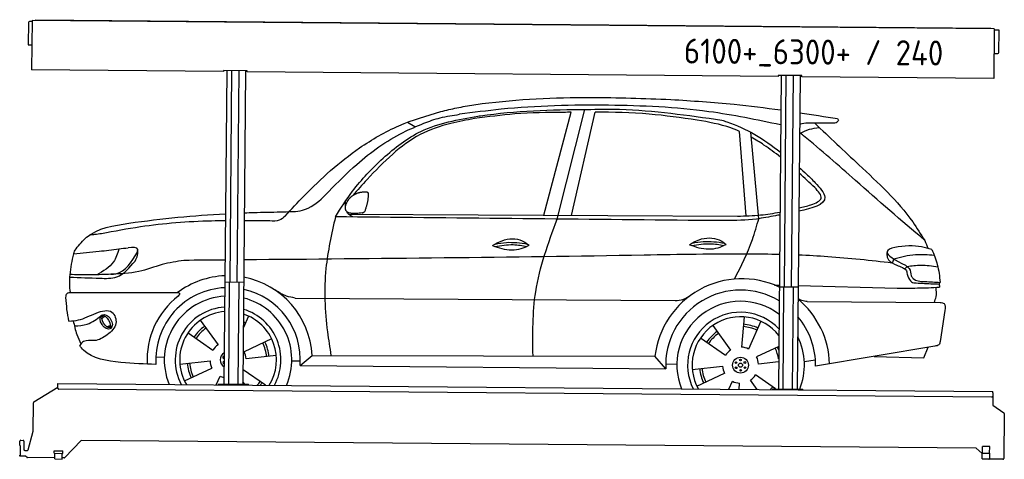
# Model space of a CAD drawing. Header units: millimetres. Extents: x 0 to 5198, y -17 to 2303.
import ezdxf

# ---------------------------------------------------------------- set-up
doc = ezdxf.new("R2010")
doc.units = ezdxf.units.MM
for name, color, linetype, lineweight in [('AM_0', 7, 'Continuous', 50), ('car', 10, 'Continuous', 25), ('Logo', 7, 'Continuous', 25), ('Plattform', 7, 'Continuous', 25)]:
    doc.layers.add(name, color=color, linetype=linetype, lineweight=lineweight)
doc.styles.get("Standard").update_dxf_attribs({"font": 'ISOCP.SHX'})

# ---------------------------------------------------------------- blocks, each defined once
blk = doc.blocks.new('Zubringerplattform GT240  GL550')
at = {"layer": 'Plattform'}
for p, q in [((46, 2287.9), (45, 2171.9)), ((65, 2292.7), (51, 2292.9)), ((65.1, 2298.7), (62.8, 2037.8)), ((5144.9, 2254.4), (65.1, 2298.7)), ((83.1, 2303.1), (5126.9, 2259.1)), ((83.1, 2303.1), (83.1, 2298.6)), ((5126.9, 2259.1), (5126.9, 2254.6)), ((5144.9, 2254.4), (5142.6, 1993.4)), ((5168.8, 2248.2), (5144.8, 2248.4)), ((5169.8, 2130.2), (5170.8, 2246.2)), ((46.9, 2169.9), (63.9, 2169.7)), ((5143.7, 2125.4), (5164.7, 2125.2)), ((1076.7, 2028.9), (62.8, 2037.8)), ((1076.8, 2034.9), (1076.7, 2028.9)), ((1201.8, 2033.8), (1076.8, 2034.9)), ((1092.8, 2034.8), (1078.3, 379.6)), ((1110.5, 917.1), (1120.3, 2034.5)), ((1148.5, 916.7), (1158.3, 2034.2)), ((1192.8, 2033.9), (1178.3, 378.7)), ((1201.7, 2027.8), (1201.8, 2033.8)), ((4003.6, 2003.4), (1201.7, 2027.8)), ((4003.7, 2009.4), (4003.6, 2003.4)), ((4128.7, 2008.3), (4003.7, 2009.4)), ((4019.7, 2009.2), (4005.2, 354.1)), ((4037.4, 891.5), (4047.2, 2009)), ((4075.4, 891.2), (4085.2, 2008.6)), ((4119.7, 2008.3), (4105.2, 353.2)), ((4128.6, 2002.3), (4128.7, 2008.3)), ((5142.6, 1993.4), (4128.6, 2002.3)), ((1183, 916.4), (1083, 917.3)), ((1103.3, 379.4), (1108, 917.1)), ((1153.3, 378.9), (1158, 916.7)), ((4109.9, 890.9), (4009.9, 891.8)), ((4030.2, 353.8), (4034.9, 891.5)), ((4080.2, 353.4), (4084.9, 891.1)), ((201.1, 358.3), (201.3, 377.3)), ((201.3, 377.3), (201.4, 383.3)), ((201.4, 383.3), (5138.2, 340.2)), ((1048.3, 379.9), (1208.3, 378.5)), ((1048.3, 379.9), (1048.3, 375.9)), ((1208.3, 374.5), (1208.3, 378.5)), ((74.9, 285.8), (201.2, 363)), ((5132.9, 310.2), (206.1, 353.2)), ((3975.2, 354.3), (4135.2, 352.9)), ((3975.2, 354.3), (3975.2, 350.3)), ((4135.2, 348.9), (4135.2, 352.9)), ((5137.9, 315.2), (5137.5, 267.7)), ((5138.1, 334.2), (5137.9, 315.2)), ((5138.1, 334.2), (5138.2, 340.2)), ((71.8, 131.8), (72.5, 281.6)), ((5137.5, 267.7), (5196, 228.1)), ((5198.2, 224), (5196.1, -12.3)), ((45.3, 33.3), (71.8, 131.8)), ((0.5, 56), (0.7, 78)), ((0.5, 56), (2.8, 56)), ((2.8, 56), (2.3, 5)), ((5.7, 83), (17.7, 82.8)), ((22.7, 77.8), (22.3, 34.8)), ((324.5, 82.2), (238.4, -8.5)), ((5050, 40.9), (324.5, 82.2)), ((0, 0), (0, 5)), ((2.3, 5), (0, 5)), ((28.2, -0.2), (0, 0)), ((27.3, 29.8), (40.4, 29.6)), ((182.6, 14.4), (182.7, 27.4)), ((182.6, 14.4), (227.6, 14)), ((182.7, 27.4), (227.7, 27)), ((184.9, -15.6), (185.1, 14.4)), ((224.9, -16), (225.1, 14)), ((227.6, 14), (227.7, 27)), ((5081.8, 13.2), (5050, 40.9)), ((5081.6, -15.3), (5081.8, 14.7)), ((5081.8, 14.7), (5121.8, 14.3)), ((5082.8, 14.6), (5083.1, 50.6)), ((5121.1, 50.3), (5083.1, 50.6)), ((5120.8, 14.3), (5121.1, 50.3)), ((5121.6, -15.7), (5121.8, 14.3)), ((38.6, -7.2), (31.4, -1.4)), ((184.9, -9.6), (41.7, -8.4)), ((184.9, -15.6), (224.9, -16)), ((234.7, -10), (224.9, -10)), ((5081.6, -15.3), (5121.6, -15.7)), ((5191, -17.3), (5117.9, -16.7))]:
    blk.add_line(p, q, dxfattribs=at)
for centre, radius, start, end in [((51, 2287.9), 5, 89.5, 179.5), ((5168.8, 2246.2), 2, 359.5, 89.5), ((47, 2171.9), 2, 179.5, 269.5), ((5164.8, 2130.2), 5, 269.5, 359.5), ((206.1, 358.2), 5, 179.5, 269.5), ((5132.9, 315.2), 5, 269.5, 359.5), ((77.5, 281.6), 5, 121.4261, 179.5), ((5193.2, 224), 5, 359.5, 55.9134), ((5.7, 78), 5, 89.5, 179.5), ((17.7, 77.8), 5, 359.5, 89.5), ((27.3, 34.8), 5, 179.5, 269.5), ((40.4, 34.6), 5, 269.5, 344.9258), ((5128.9, 23.2), 12, 227.6897, 228.0904), ((28.2, -5.2), 5, 50.8402, 89.5), ((41.7, -3.4), 5, 230.8402, 269.5), ((234.8, -5), 5, 269.5, 316.4902), ((5117.9, -11.7), 5, 232.6301, 269.5), ((5191.1, -12.3), 5, 269.5, 359.5)]:
    blk.add_arc(centre, radius, start, end, dxfattribs=at)
blk = doc.blocks.new('Car_UG_')
at = {"layer": 'car'}
for p, q in [((2754.5, 1298.9), (2893.7, 1843.7)), ((2824.7, 1279.3), (2964.2, 1859.6)), ((2900.4, 1299.7), (3019.3, 1845.7)), ((2069.2, 1757.7), (2028.7, 1781.8)), ((3822.9, 1306.3), (3782.8, 1752)), ((3889.2, 1292.1), (3842.7, 1747.7)), ((1723.6, 1293.2), (3777.2, 1304.5)), ((4603.6, 1087.1), (4595.9, 1065.1)), ((4674.9, 1047.5), (4662.8, 1034.7)), ((3975.9, 942.8), (4000.7, 942.4)), ((4100.7, 941), (4623.1, 933.5)), ((1392, 848.5), (1392.4, 848.5)), ((1445.4, 848.7), (3452, 855)), ((4149.3, 857.2), (4851.3, 859.4)), ((4875.9, 816.5), (4853, 652.9)), ((427.1, 728.6), (441.9, 742.6)), ((428.9, 741.8), (439.4, 751.2)), ((1200.4, 751.1), (1174.1, 690.4)), ((3816.5, 772.9), (3804.5, 613.1)), ((3905.9, 750.7), (3842.2, 603.6)), ((451.7, 687.2), (471.1, 694.6)), ((466.8, 683.4), (482.3, 693.1)), ((946.2, 726.1), (1041.7, 597.3)), ((3651.7, 725.7), (3747.2, 596.9)), ((882.2, 659.8), (1014.6, 569.5)), ((1323.7, 632), (1179.3, 562.5)), ((3587.7, 659.4), (3720.1, 569.1)), ((4824.9, 628.8), (4196.8, 516.3)), ((4001.2, 618), (3884.8, 562.1)), ((4768.2, 566.7), (4789.8, 622.5)), ((713.7, 531.5), (758.4, 529.6)), ((1349.1, 543.4), (1189.9, 525.1)), ((1475.5, 492.5), (1538.2, 546.9)), ((1538.2, 546.9), (3348.3, 561.1)), ((3406.3, 494.3), (3348.3, 561.1)), ((3405.5, 520.5), (3464.5, 519.2)), ((4001.3, 536.8), (3895.4, 524.7)), ((4137.1, 540.1), (4195.5, 549.4)), ((4505, 571.5), (4768.2, 566.7)), ((840.7, 493.4), (999.9, 511.8)), ((866.1, 404.9), (1010.5, 474.4)), ((1431.6, 516.8), (1476.4, 517.2)), ((1475.5, 492.5), (3406.3, 494.3)), ((3546.2, 493), (3705.5, 511.3)), ((3571.6, 404.5), (3716.1, 474)), ((1033.1, 386.4), (1053.2, 432.8)), ((1293.4, 386.8), (1175.2, 467.4)), ((3740.4, 390.1), (3758.7, 432.4)), ((3793.9, 390.1), (3796.4, 422.9)), ((3889.9, 390.3), (3853.7, 439.1)), ((3987.1, 394.4), (3880.8, 467)), ((1184.4, 390.6), (1174.4, 404.1))]:
    blk.add_line(p, q, dxfattribs=at)
for centre, radius in [((3800.5, 518), 41.9), ((3776.6, 530.9), 4.46), ((3800.5, 518), 10.7), ((3799.7, 545.2), 4.46), ((3823.6, 532.2), 4.46), ((3777.3, 503.8), 4.46), ((3801.2, 490.8), 4.46), ((3824.4, 505.1), 4.46)]:
    blk.add_circle(centre, radius, dxfattribs=at)
for centre, radius, start, end in [((1095.1, 518.9), 443.9, 92.7697, 127.5084), ((1095.1, 518.9), 443.9, 3.6233, 79.8072), ((3808.1, 511.8), 462.5, 65.3819, 173.8782), ((1094.9, 518.4), 381.5, 93.1752, 184.141), ((1094.9, 518.4), 381.5, 356.1115, 78.0675), ((3801.1, 518.4), 395.6, 59.6848, 183.4999), ((1094.9, 518.4), 427.8, 128.5907, 183.5582), ((1094.9, 518.4), 336.7, 93.592, 203.1531), ((1094.9, 518.4), 336.7, 337.0019, 76.4435), ((3801.1, 518.4), 336.7, 53.602, 202.4775), ((3808.1, 511.8), 462.5, 2.1852, 50.7297), ((1094.9, 518.4), 279.1, 94.3179, 208.2913), ((1094.9, 518.4), 279.1, 331.8638, 73.5591), ((3800.5, 518), 279.1, 44.0685, 207.3462), ((1094.9, 518.4), 255.4, 94.7117, 211.1808), ((1094.9, 518.4), 255.4, 328.9743, 71.9775), ((3800.5, 518), 255.4, 38.2519, 210.1193), ((3800.5, 518), 216.3, 65.4485, 86.5251), ((3801.1, 518.4), 395.6, 359.6869, 40.7279), ((1094.9, 518.4), 216.3, 125.4485, 146.5251), ((1094.9, 518.4), 204, 125.3726, 146.5671), ((1094.9, 518.4), 216.3, 65.4485, 68.5556), ((1094.9, 518.4), 204, 65.3726, 67.172), ((3800.5, 518), 216.3, 125.4485, 146.5251), ((3800.5, 518), 204, 125.3726, 146.5671), ((3800.5, 518), 204, 65.3726, 86.5671), ((3801.1, 518.4), 336.7, 338.412, 27.0154), ((1094.9, 518.4), 95.2, 124.034, 147.5844), ((1094.9, 518.4), 204, 5.3726, 26.5671), ((1094.9, 518.4), 216.3, 5.4485, 26.5251), ((3800.5, 518), 95.2, 124.034, 147.5844), ((3800.5, 518), 95.2, 64.034, 87.5844), ((3800.5, 518), 204, 10.1162, 26.5671), ((3800.5, 518), 216.3, 21.8837, 26.5251), ((1094.9, 518.4), 41.9, 119.618, 240.5371), ((1071, 531.4), 4.46, 42.993, 317.162), ((1094.9, 518.4), 95.2, 4.034, 27.5844), ((3800.5, 518), 95.2, 4.034, 27.5844), ((1094.9, 518.5), 216.3, 185.4485, 206.5251), ((1094.9, 518.4), 204, 185.3726, 206.5671), ((1094.9, 518.5), 95.2, 184.034, 207.5844), ((1071.8, 504.2), 4.46, 55.0527, 305.1023), ((3800.5, 518), 216.3, 185.4485, 206.5251), ((3800.5, 518), 204, 185.3726, 206.5671), ((3800.5, 518), 95.2, 184.034, 207.5844), ((1094.9, 518.4), 95.2, 244.034, 257.5886), ((1094.9, 518.4), 95.2, 326.6041, 327.5844), ((3800.4, 518), 95.2, 244.034, 267.5844), ((3800.4, 518), 95.2, 304.034, 327.5844), ((1094.9, 518.4), 204, 319.7706, 326.5671), ((1094.9, 518.4), 216.3, 322.4984, 326.5251), ((3800.5, 518), 204, 321.2555, 326.5671), ((3800.4, 518), 216.3, 325.1509, 326.5251)]:
    blk.add_arc(centre, radius, start, end, dxfattribs=at)
for centre, major_axis, ratio in [((450.2, 712.9), (23.2, -35.3), 0.641217), ((448.9, 713.5), (-17.9, 30.2), 0.433194)]:
    blk.add_ellipse(centre, major_axis=major_axis, ratio=ratio, dxfattribs=at)
for points, knots in [([(2378.9, 1878.2), (2393.6, 1880.3), (2597.4, 1909.8), (2945.3, 1929.8), (3277.6, 1920.6), (3418.8, 1916.7)], [0, 0, 0, 0, 44.363443, 617.827051, 1041.677324, 1041.677324, 1041.677324, 1041.677324]), ([(2204.9, 1840.5), (2232.9, 1847.6), (2290.5, 1862.1), (2348.9, 1872.7), (2378.9, 1878.2)], [0, 0, 0, 0, 86.602296, 178.13615, 178.13615, 178.13615, 178.13615]), ([(3999.6, 1788), (3873.5, 1813.7), (3573.2, 1872), (3077.3, 1888.5), (2636.9, 1874.1), (2376.7, 1837.2), (2303.7, 1826.9)], [67.643161, 67.643161, 67.643161, 67.643161, 452.969864, 984.660554, 1551.463157, 1772.575196, 1772.575196, 1772.575196, 1772.575196]), ([(3418.8, 1916.7), (3530.2, 1910.5), (3724.3, 1899.8), (3917.3, 1877.5), (3999.5, 1866.9)], [0, 0, 0, 0, 334.596694, 583.024122, 583.024122, 583.024122, 583.024122]), ([(1388.9, 1280.8), (1421.4, 1316.7), (1540.5, 1448.5), (1731.3, 1623.3), (1979.3, 1771.7), (2130.2, 1817.7), (2204.9, 1840.5)], [0, 0, 0, 0, 145.246154, 533.109695, 771.486221, 1004.894321, 1004.894321, 1004.894321, 1004.894321]), ([(2115.4, 1777.6), (2144, 1788.7), (2204.8, 1812.2), (2269.4, 1821.8), (2303.7, 1826.9)], [0, 0, 0, 0, 91.476949, 195.154815, 195.154815, 195.154815, 195.154815]), ([(2893.7, 1843.7), (2880.3, 1843.4), (2780.8, 1841.3), (2610.1, 1837.9), (2454.4, 1815.2), (2383.7, 1804.9)], [666.326512, 666.326512, 666.326512, 666.326512, 706.624571, 964.215873, 1178.205668, 1178.205668, 1178.205668, 1178.205668]), ([(2400, 1818), (2404.9, 1818.8), (2595.1, 1849.8), (2843.4, 1858.5), (3085.5, 1861.5), (3140, 1862.2)], [0, 0, 0, 0, 14.958905, 578.066478, 741.647169, 741.647169, 741.647169, 741.647169]), ([(3558.3, 1809.2), (3473.8, 1820.4), (3294.8, 1844.1), (3114.5, 1846.5), (3019.3, 1845.7)], [0, 0, 0, 0, 255.50817, 540.950796, 540.950796, 540.950796, 540.950796]), ([(3140, 1862.2), (3142.9, 1862.1), (3326.5, 1859), (3508.9, 1834.3), (3688.3, 1810)], [0, 0, 0, 0, 8.707457, 550.797583, 550.797583, 550.797583, 550.797583]), ([(4299.4, 1824.5), (4301.1, 1822.9), (4306.8, 1817.8), (4295.3, 1799.9), (4281.4, 1800), (4272.7, 1800.1)], [0, 0, 0, 0, 6.503563, 21.332115, 46.748977, 46.748977, 46.748977, 46.748977]), ([(1617.4, 1413), (1665.2, 1462.1), (1782, 1582.1), (1951, 1707.7), (2078.8, 1762), (2115.4, 1777.6)], [0, 0, 0, 0, 205.645796, 502.611548, 621.944957, 621.944957, 621.944957, 621.944957]), ([(1654.2, 1279.4), (1682.7, 1325.6), (1752.9, 1439.1), (1900, 1596.5), (2111.2, 1765.1), (2296.5, 1799), (2400, 1818)], [0, 0, 0, 0, 162.281083, 399.433399, 644.903205, 954.973623, 954.973623, 954.973623, 954.973623]), ([(2383.7, 1804.9), (2341.7, 1797.1), (2243.4, 1778.8), (2091.5, 1724.7), (1946.4, 1614.2), (1835.9, 1497.3), (1768.9, 1420.8), (1744, 1392.3)], [0, 0, 0, 0, 128.205286, 300.044117, 477.787268, 668.958491, 782.608096, 782.608096, 782.608096, 782.608096]), ([(3782.8, 1752), (3767.7, 1758.4), (3695.5, 1786.2), (3618.8, 1799.1), (3558.3, 1809.2)], [496.692868, 496.692868, 496.692868, 496.692868, 546.059875, 728.869941, 728.869941, 728.869941, 728.869941]), ([(3688.3, 1810), (3697.4, 1807.3), (3810.5, 1774.7), (3912.8, 1711.1), (3999.8, 1644.8)], [0, 0, 0, 0, 28.300877, 352.942121, 352.942121, 352.942121, 352.942121]), ([(4272.7, 1800.1), (4246.2, 1799.3), (4189.7, 1797.4), (4128.2, 1800.6), (4099.6, 1791.7)], [0, 0, 0, 0, 80.522652, 171.938502, 171.938502, 171.938502, 171.938502]), ([(4102.6, 1746.1), (4118.6, 1753.7), (4150.7, 1769), (4186, 1773.8), (4203.7, 1776.3)], [0, 0, 0, 0, 52.794285, 106.128892, 106.128892, 106.128892, 106.128892]), ([(4179.5, 1798.8), (4257.8, 1726.3), (4437, 1560.4), (4649.9, 1368.1), (4745.2, 1219.1), (4766.1, 1186.5)], [0, 0, 0, 0, 320.576675, 734.270248, 850.262502, 850.262502, 850.262502, 850.262502]), ([(3999.8, 1618), (3971.5, 1640.2), (3921.5, 1676.6), (3868.2, 1709), (3845.4, 1721.4)], [241.71874, 241.71874, 241.71874, 241.71874, 349.622047, 427.224064, 427.224064, 427.224064, 427.224064]), ([(4766.1, 1186.5), (4642.7, 1290), (4426.8, 1471.1), (4208.7, 1663.4), (4106.6, 1743), (4099.6, 1748.4)], [0, 0, 0, 0, 483.056147, 845.367922, 871.691455, 871.691455, 871.691455, 871.691455]), ([(4139.3, 1529.9), (4154.1, 1515.7), (4189.9, 1481.2), (4280.5, 1379.6), (4168, 1348.1), (4100.2, 1333.9)], [0, 0, 0, 0, 64.508303, 155.959603, 318.635139, 318.635139, 318.635139, 318.635139]), ([(4163.4, 1367.4), (4188.7, 1377.8), (4239.7, 1398.8), (4201.8, 1439.2), (4182.7, 1459.6)], [0, 0, 0, 0, 64.897781, 131.027998, 131.027998, 131.027998, 131.027998]), ([(1362.8, 1302.5), (1368.8, 1302.9), (1407.9, 1305), (1493.7, 1301.8), (1569.8, 1361.8), (1608.4, 1403.3), (1617.4, 1413)], [0, 0, 0, 0, 17.864769, 117.886459, 248.863247, 288.815655, 288.815655, 288.815655, 288.815655]), ([(1173.2, 1295.7), (1190.1, 1296.5), (1252.9, 1299.2), (1316.4, 1301.1), (1362.8, 1302.5)], [929.759793, 929.759793, 929.759793, 929.759793, 980.786507, 1119.82356, 1119.82356, 1119.82356, 1119.82356]), ([(1745.4, 1279.4), (1738, 1283.2), (1724, 1290.2), (1716.2, 1302), (1713.6, 1308.4)], [0, 0, 0, 0, 23.95332, 45.454919, 45.454919, 45.454919, 45.454919]), ([(3977.6, 1308.5), (3943.9, 1301.6), (3856.5, 1283.9), (3701.9, 1279.4), (3582.2, 1279.3), (3517.2, 1279.2)], [0, 0, 0, 0, 103.03135, 267.243941, 462.405232, 462.405232, 462.405232, 462.405232]), ([(3777.2, 1304.5), (3817.8, 1306), (3892.8, 1308.8), (3966.5, 1321), (4000.2, 1327.8)], [0, 0, 0, 0, 121.545303, 224.703918, 224.703918, 224.703918, 224.703918]), ([(286.3, 1096.4), (303.8, 1118.4), (371, 1202.7), (663.3, 1253.7), (905.9, 1279.4), (1073.2, 1290.1)], [0, 0, 0, 0, 82.89181, 318.191673, 828.393697, 828.393697, 828.393697, 828.393697]), ([(1073.3, 1252.6), (1049.1, 1252.2), (899.1, 1248), (679.8, 1229.2), (488.3, 1191.2), (420.3, 1177.8)], [234.800006, 234.800006, 234.800006, 234.800006, 307.290604, 684.949059, 892.925798, 892.925798, 892.925798, 892.925798]), ([(1388.9, 1280.8), (1379.1, 1272.1), (1356.3, 1251.9), (1325.6, 1253.1), (1308.1, 1253.8)], [0, 0, 0, 0, 38.143453, 88.165274, 88.165274, 88.165274, 88.165274]), ([(1654.2, 1279.4), (1634.6, 1188.7), (1591.5, 988.6), (1605.3, 740), (1630.8, 588.9), (1637.7, 547.7)], [0, 0, 0, 0, 277.646403, 612.029433, 737.577371, 737.577371, 737.577371, 737.577371]), ([(2704.5, 556.1), (2701.9, 669.9), (2696.1, 918.1), (2779.5, 1152.4), (2824.7, 1279.3)], [0, 0, 0, 0, 338.772014, 738.643609, 738.643609, 738.643609, 738.643609]), ([(3764.1, 972.2), (3798.1, 1040.7), (3849.3, 1143.9), (3879.2, 1254.9), (3889.2, 1292.1)], [0, 0, 0, 0, 228.776239, 344.156953, 344.156953, 344.156953, 344.156953]), ([(420.3, 1177.8), (408.1, 1175.9), (387.7, 1172.7), (367.2, 1171.5), (358.9, 1171)], [0, 0, 0, 0, 36.94927, 61.79219, 61.79219, 61.79219, 61.79219]), ([(2485.5, 1135.9), (2501.5, 1145.7), (2547.6, 1174.1), (2626, 1177.5), (2667.1, 1148), (2679.1, 1139.4)], [0, 0, 0, 0, 56.386158, 162.852709, 206.792536, 206.792536, 206.792536, 206.792536]), ([(2499.1, 1144.1), (2518.6, 1148.1), (2575, 1158.6), (2632.3, 1151.3), (2669.8, 1146.1)], [7.57653, 7.57653, 7.57653, 7.57653, 52.544532, 137.659237, 137.659237, 137.659237, 137.659237]), ([(3525.4, 1151.2), (3541.4, 1161), (3587.5, 1189.4), (3666, 1192.8), (3707, 1163.4), (3719.1, 1154.7)], [0, 0, 0, 0, 56.386158, 162.852709, 206.792536, 206.792536, 206.792536, 206.792536]), ([(3525.4, 1151.2), (3541.5, 1145.3), (3589.6, 1128.3), (3660.4, 1126.1), (3705.1, 1147.9), (3719.1, 1154.7)], [5.208578, 5.208578, 5.208578, 5.208578, 44.198582, 121.455021, 156.55166, 156.55166, 156.55166, 156.55166]), ([(3537.1, 1147), (3569.5, 1152.4), (3626.1, 1161.9), (3682.5, 1153.1), (3706.7, 1148.8)], [0, 0, 0, 0, 73.878693, 129.282646, 129.282646, 129.282646, 129.282646]), ([(3539, 1159.5), (3558.5, 1163.4), (3614.9, 1173.9), (3672.2, 1166.7), (3709.7, 1161.4)], [7.57653, 7.57653, 7.57653, 7.57653, 52.544532, 137.659237, 137.659237, 137.659237, 137.659237]), ([(4804.5, 1139.3), (4768.5, 1148.6), (4697.6, 1166.9), (4511.1, 1131.8), (4614.2, 1080.1), (4666.2, 1053.9)], [0, 0, 0, 0, 123.107987, 242.156921, 363.520645, 363.520645, 363.520645, 363.520645]), ([(274.2, 1070), (318.9, 1074.8), (398.5, 1083.2), (477.8, 1094), (512.7, 1098.7)], [0, 0, 0, 0, 134.722083, 240.148268, 240.148268, 240.148268, 240.148268]), ([(274.2, 1070), (274.3, 1070.4), (276.3, 1079.9), (281.4, 1088.3), (286.3, 1096.4)], [0, 0, 0, 0, 1.13726, 29.051294, 29.051294, 29.051294, 29.051294]), ([(512.7, 1098.7), (505.4, 1073.9), (487.5, 1012.7), (431.2, 980.2), (397.7, 960.9)], [0, 0, 0, 0, 75.006289, 185.501988, 185.501988, 185.501988, 185.501988]), ([(610.3, 1082.5), (611.5, 1087.2), (617.2, 1110.5), (585.9, 1107.4), (560.8, 1104.9)], [0, 0, 0, 0, 13.096912, 65.411115, 65.411115, 65.411115, 65.411115]), ([(598.6, 1035.4), (604, 1045.4), (614.6, 1064.6), (613.5, 1086.5), (613, 1097.1)], [0, 0, 0, 0, 33.373471, 64.521028, 64.521028, 64.521028, 64.521028]), ([(4000.5, 1103.8), (3945.8, 1104.6), (3707.3, 1105.2), (2765.3, 1077.6), (1877.6, 1060.3), (1173.6, 1047.2)], [596.895548, 596.895548, 596.895548, 596.895548, 760.963773, 1312.001547, 3424.388377, 3424.388377, 3424.388377, 3424.388377]), ([(2485.5, 1135.9), (2501.5, 1129.9), (2549.7, 1112.9), (2620.5, 1110.8), (2665.2, 1132.6), (2679.1, 1139.4)], [5.208578, 5.208578, 5.208578, 5.208578, 44.198582, 121.455021, 156.55166, 156.55166, 156.55166, 156.55166]), ([(2497.2, 1131.7), (2529.6, 1137.1), (2586.2, 1146.5), (2642.6, 1137.7), (2666.8, 1133.4)], [0, 0, 0, 0, 73.878693, 129.282646, 129.282646, 129.282646, 129.282646]), ([(4595.9, 1065.1), (4482.5, 1076.4), (4317.6, 1092.9), (4152.2, 1100.1), (4100.5, 1101.6)], [0, 0, 0, 0, 341.879851, 496.891551, 496.891551, 496.891551, 496.891551]), ([(4568.2, 1096), (4570.5, 1091), (4580, 1070), (4614.6, 1057.1), (4639.9, 1045.9), (4649.7, 1041.5)], [0, 0, 0, 0, 16.389871, 67.796127, 100.528992, 100.528992, 100.528992, 100.528992]), ([(4603.6, 1087.1), (4641.5, 1097.5), (4711.4, 1116.7), (4783.7, 1111.7), (4816.8, 1109.3)], [0, 0, 0, 0, 116.874908, 215.743745, 215.743745, 215.743745, 215.743745]), ([(4804.5, 1139.3), (4815.5, 1112.9), (4838.7, 1057.1), (4846.1, 997.1), (4849.9, 965.5)], [0, 0, 0, 0, 85.533017, 180.427109, 180.427109, 180.427109, 180.427109]), ([(258.7, 865.9), (255.2, 897.3), (253, 965.8), (266.8, 1033.4), (274.2, 1070)], [233.087768, 233.087768, 233.087768, 233.087768, 327.386109, 438.943239, 438.943239, 438.943239, 438.943239]), ([(471.4, 964.1), (480.6, 964.8), (544.1, 969.7), (579.8, 1030.5), (610.3, 1082.5)], [0, 0, 0, 0, 27.186628, 187.736759, 187.736759, 187.736759, 187.736759]), ([(856.7, 1041.3), (818.2, 1034.8), (737.2, 1021), (614.1, 970.8), (521.1, 966.4), (471.4, 964.1)], [0, 0, 0, 0, 117.033337, 246.052945, 394.183881, 394.183881, 394.183881, 394.183881]), ([(4649.7, 1041.5), (4656.8, 1038.4), (4671.7, 1031.8), (4674, 1015.6), (4675.2, 1007.1)], [0, 0, 0, 0, 21.842303, 45.682515, 45.682515, 45.682515, 45.682515]), ([(4666.2, 1053.9), (4673.6, 1048.7), (4692.2, 1035.4), (4695, 1012.1), (4696.7, 998)], [0, 0, 0, 0, 26.318616, 66.284673, 66.284673, 66.284673, 66.284673]), ([(4674.9, 1047.5), (4698.8, 1051.4), (4752.7, 1060.3), (4806.8, 1051.8), (4837, 1047.1)], [0, 0, 0, 0, 72.240439, 162.98683, 162.98683, 162.98683, 162.98683]), ([(255.8, 947.1), (307.6, 945.6), (388.9, 943.2), (521.3, 939.7), (570, 1000), (598.6, 1035.4)], [0, 0, 0, 0, 158.046902, 247.919639, 375.430208, 375.430208, 375.430208, 375.430208]), ([(4675.2, 1007.1), (4676.6, 1003.4), (4681.9, 988.7), (4693.2, 963.5), (4714.2, 961.8), (4722.6, 961.1)], [0, 0, 0, 0, 11.944086, 47.503692, 71.615823, 71.615823, 71.615823, 71.615823]), ([(4696.7, 998), (4699.7, 993.3), (4714.5, 970.4), (4777, 969.3), (4823.6, 966.8), (4849.9, 965.5)], [0, 0, 0, 0, 16.485849, 80.052138, 161.961551, 161.961551, 161.961551, 161.961551]), ([(471.4, 964.1), (438.5, 962.6), (370.4, 959.4), (298.7, 958.3), (260.1, 961.4), (256.7, 961.7)], [0, 0, 0, 0, 98.913306, 204.443634, 214.852043, 214.852043, 214.852043, 214.852043]), ([(4623.1, 933.5), (4658.7, 933.6), (4733.3, 933.7), (4807.8, 937.9), (4846.7, 940.1)], [0, 0, 0, 0, 106.769841, 223.734473, 223.734473, 223.734473, 223.734473]), ([(4722.6, 961.1), (4752.4, 959.8), (4792.9, 958.1), (4833.5, 957), (4844.4, 956.7)], [0, 0, 0, 0, 89.235627, 121.835134, 121.835134, 121.835134, 121.835134]), ([(4819.1, 859.3), (4823.2, 869.3), (4833.4, 894.8), (4830.6, 922.3), (4828.8, 939.1)], [0, 0, 0, 0, 32.021295, 81.392264, 81.392264, 81.392264, 81.392264]), ([(1445.4, 848.7), (1430.2, 851.2), (1391.5, 857.5), (1358.1, 878.1), (1337.8, 890.6)], [0, 0, 0, 0, 45.939522, 116.435962, 116.435962, 116.435962, 116.435962]), ([(3452, 855), (3465.9, 856.5), (3497.5, 859.8), (3523.8, 877.7), (3538.6, 887.7)], [0, 0, 0, 0, 41.31295, 93.783848, 93.783848, 93.783848, 93.783848]), ([(235.9, 839.4), (236.5, 847.5), (237.3, 858), (248.9, 866.1), (255, 866), (258.7, 865.9)], [0, 0, 0, 0, 22.369619, 29.273836, 40.160281, 40.160281, 40.160281, 40.160281]), ([(258.7, 865.9), (320.7, 866.5), (531.9, 868.4), (743.1, 870.3), (824.8, 871)], [24.694283, 24.694283, 24.694283, 24.694283, 210.588534, 658.29544, 658.29544, 658.29544, 658.29544]), ([(824.8, 871), (829.3, 870.5), (840.6, 869.1), (832.8, 859), (828.1, 852.8)], [0, 0, 0, 0, 10.752795, 27.576977, 27.576977, 27.576977, 27.576977]), ([(4149.3, 857.2), (4139.5, 858.3), (4122.3, 860.2), (4107.2, 868), (4100.8, 871.8)], [0, 0, 0, 0, 29.123879, 51.251259, 51.251259, 51.251259, 51.251259]), ([(4851.3, 859.4), (4859.3, 858.7), (4881.5, 856.7), (4878.1, 832.2), (4875.9, 816.5)], [0, 0, 0, 0, 21.151799, 59.232385, 59.232385, 59.232385, 59.232385]), ([(252.9, 714.2), (269.9, 715.8), (321.1, 720.7), (384.5, 758.2), (483.6, 786.7), (514.8, 694.5), (476.6, 662), (455.6, 644.1)], [0, 0, 0, 0, 50.161126, 151.683964, 234.294042, 296.871295, 373.222701, 373.222701, 373.222701, 373.222701]), ([(281.9, 689.2), (305, 690.9), (357.5, 694.9), (399.7, 727.1), (423.4, 745.1)], [0, 0, 0, 0, 68.191309, 155.020743, 155.020743, 155.020743, 155.020743]), ([(275.8, 716.6), (281, 692.2), (290.1, 649.8), (309.4, 611.1), (317.6, 594.7)], [0, 0, 0, 0, 74.615031, 129.277415, 129.277415, 129.277415, 129.277415]), ([(455.6, 644.1), (434.3, 629.5), (397.1, 604.2), (335, 619.5), (317.3, 594.6), (311.1, 585.8)], [0, 0, 0, 0, 75.158891, 131.059011, 161.208919, 161.208919, 161.208919, 161.208919]), ([(4853, 652.9), (4851.7, 646.7), (4848.8, 632.1), (4833.6, 630), (4824.9, 628.8)], [0, 0, 0, 0, 17.391955, 40.853649, 40.853649, 40.853649, 40.853649]), ([(714.4, 490.9), (654.2, 491.7), (524.7, 495.1), (367.7, 518.2), (317.3, 577.5), (311.1, 585.8)], [46.114962, 46.114962, 46.114962, 46.114962, 230.839937, 438.448503, 469.89769, 469.89769, 469.89769, 469.89769])]:
    blk.add_open_spline(points, degree=3, knots=knots, dxfattribs=at)
for points, degree in [([(4099.5, 1853.4), (4166.2, 1844.1), (4232.8, 1834.3), (4299.4, 1824.5)], 3), ([(4099.9, 1563.6), (4113.1, 1552.4), (4126.2, 1541.2), (4139.3, 1529.9)], 3), ([(4182.7, 1459.6), (4155.2, 1484.6), (4127.7, 1509.7), (4099.9, 1534.2)], 3), ([(1718, 1363.6), (1734.2, 1394), (1776.8, 1408.5)], 2), ([(1776.8, 1408.5), (1805.5, 1414.5), (1818.4, 1413.4)], 2), ([(1809, 1309.2), (1829.9, 1362.4), (1826.9, 1407.3)], 2), ([(1818.4, 1413.4), (1824.5, 1407.4), (1826.9, 1407.3)], 2), ([(1707.2, 1336.7), (1706.4, 1344.5), (1706, 1352.8), (1705.6, 1361)], 3), ([(1795.5, 1301.4), (1673.5, 1281.6), (1718, 1363.6)], 2), ([(4100.2, 1351), (4121.3, 1356.3), (4142.3, 1361.9), (4163.4, 1367.4)], 3), ([(1795.5, 1301.4), (1801.5, 1303.2), (1809, 1309.2)], 2), ([(4000.2, 1313.5), (3992.6, 1311.8), (3985.1, 1310.2), (3977.6, 1308.5)], 3), ([(1308.1, 1253.8), (1263.2, 1253.9), (1218.2, 1254), (1173.3, 1253.8)], 3), ([(3517.2, 1279.2), (2896.2, 1279.3), (2275.2, 1279.4), (1654.2, 1279.4)], 3), ([(4766.1, 1186.5), (4772.3, 1172.5), (4778.5, 1158.5), (4784.6, 1144.4)], 3), ([(512.7, 1098.7), (528.7, 1100.8), (544.8, 1102.8), (560.8, 1104.9)], 3), ([(4567.4, 1121.2), (4567.7, 1112.8), (4568, 1104.4), (4568.2, 1096)], 3), ([(1073.6, 1045.3), (1001.3, 1044), (929, 1042.7), (856.7, 1041.3)], 3), ([(4842.9, 965.8), (4844.4, 957.3), (4845.6, 948.7), (4846.7, 940.1)], 3), ([(252.9, 714.2), (243.1, 754.9), (239, 797.1), (235.9, 839.4)], 3)]:
    blk.add_open_spline(points, degree=degree, dxfattribs=at)

msp = doc.modelspace()

# ---------------------------------------------------------------- block references
at = {"layer": 'AM_0'}
msp.add_blockref('Zubringerplattform GT240  GL550', (0, 0), dxfattribs=at)
at = {"layer": 'AM_0', "rotation": 359.4224719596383}
msp.add_blockref('Car_UG_', (0, 0), dxfattribs=at)

# ---------------------------------------------------------------- texts
at = {"layer": 'Logo'}
msp.add_text('6100+_6300+ / 240', height=132, rotation=359.5306, dxfattribs=at).set_placement((3506.1, 2072.1))

doc.saveas('drawing.dxf')
